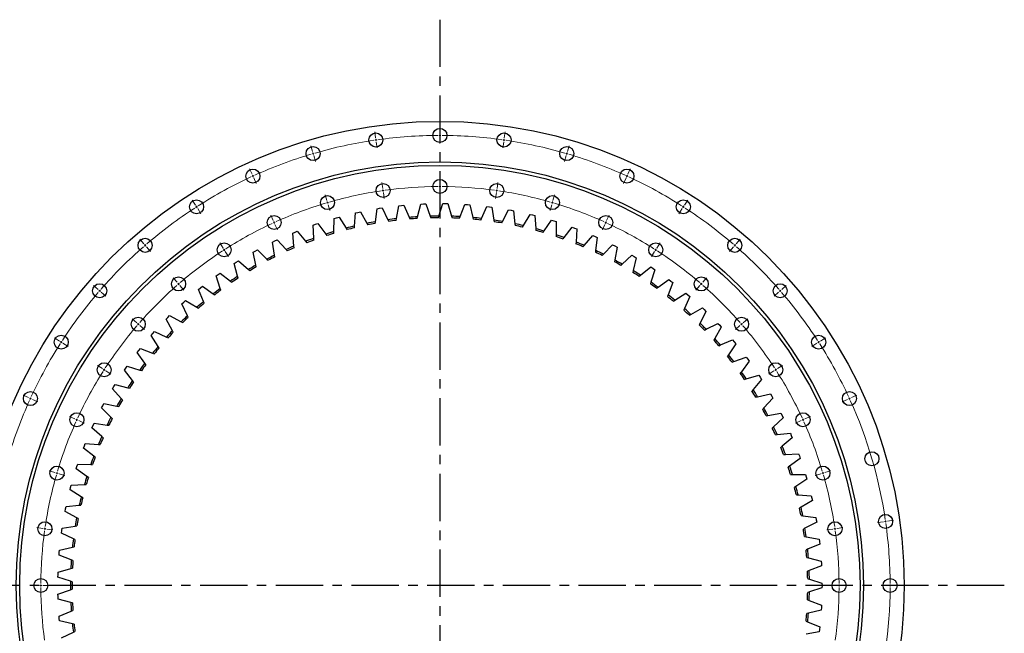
# Model space of a CAD drawing. Header units: millimetres. Extents: x -294 to 10687, y 25641 to 34694.
# Tile 3 of 13: x 1537 to 3850, y 27838 to 29279. Entities that reach past the tile are written whole.
import ezdxf

# ---------------------------------------------------------------- set-up
doc = ezdxf.new("R2010")
doc.units = ezdxf.units.MM
doc.header["$LTSCALE"] = 50
doc.linetypes.add('CENTER', pattern=[10.16, 6.35, -1.27, 1.27, -1.27])

msp = doc.modelspace()

# ---------------------------------------------------------------- linework, layer by layer
at = {"linetype": 'CENTER', "ltscale": 0.35}
for p, q in [((2523.8, 29279.2), (2523.8, 26620.6)), ((3849.5, 27949.9), (1198.1, 27949.9))]:
    msp.add_line(p, q, dxfattribs=at)
at = {"color": 0, "linetype": 'Continuous', "lineweight": 18}
for p, q in [((2523.8, 29012.4), (2523.8, 29026.4)), ((2372.6, 29001.6), (2370.6, 29015.4)), ((2523.8, 29007.4), (2523.8, 29009.9)), ((2523.8, 29007.4), (2523.8, 29004.9)), ((2675, 29001.6), (2677, 29015.4)), ((2224.5, 28969.4), (2220.5, 28982.8)), ((2373.3, 28996.6), (2373, 28999.1)), ((2373.3, 28996.6), (2373.7, 28994.2)), ((2374, 28991.7), (2376, 28977.8)), ((2523.8, 29002.4), (2523.8, 28988.4)), ((2673.6, 28991.7), (2671.6, 28977.8)), ((2674.3, 28996.6), (2674, 28994.2)), ((2674.3, 28996.6), (2674.7, 28999.1)), ((2823.2, 28969.4), (2827.1, 28982.8)), ((2225.9, 28964.6), (2225.2, 28967)), ((2225.9, 28964.6), (2226.6, 28962.2)), ((2227.3, 28959.8), (2231.2, 28946.3)), ((2820.3, 28959.8), (2816.4, 28946.3)), ((2821.7, 28964.6), (2821, 28962.2)), ((2821.7, 28964.6), (2822.4, 28967)), ((2082.4, 28916.4), (2076.6, 28929.1)), ((2084.5, 28911.8), (2083.5, 28914.1)), ((2084.5, 28911.8), (2085.5, 28909.6)), ((2963.1, 28911.8), (2962.1, 28909.6)), ((2963.1, 28911.8), (2964.1, 28914.1)), ((2965.2, 28916.4), (2971, 28929.1)), ((2086.6, 28907.3), (2092.4, 28894.6)), ((2389.7, 28882.8), (2387.7, 28896.7)), ((2523.8, 28892.4), (2523.8, 28906.4)), ((2523.8, 28887.4), (2523.8, 28889.9)), ((2523.8, 28887.4), (2523.8, 28884.9)), ((2657.9, 28882.8), (2659.9, 28896.7)), ((2961, 28907.3), (2955.2, 28894.6)), ((2258.3, 28854.2), (2254.3, 28867.7)), ((2390.4, 28877.9), (2390, 28880.3)), ((2390.4, 28877.9), (2390.7, 28875.4)), ((2391.1, 28872.9), (2393.1, 28859.1)), ((2523.8, 28882.4), (2523.8, 28868.4)), ((2656.5, 28872.9), (2654.5, 28859.1)), ((2657.2, 28877.9), (2656.9, 28875.4)), ((2657.2, 28877.9), (2657.6, 28880.3)), ((2789.3, 28854.2), (2793.3, 28867.7)), ((1949.4, 28843.7), (1941.8, 28855.5)), ((1952.1, 28839.5), (1950.7, 28841.6)), ((2259.7, 28849.4), (2259, 28851.8)), ((2259.7, 28849.4), (2260.4, 28847)), ((2261.1, 28844.6), (2265, 28831.2)), ((2786.5, 28844.6), (2782.6, 28831.2)), ((2787.9, 28849.4), (2787.2, 28847)), ((2787.9, 28849.4), (2788.6, 28851.8)), ((3095.5, 28839.5), (3096.9, 28841.6)), ((3098.2, 28843.7), (3105.8, 28855.5)), ((1952.1, 28839.5), (1953.4, 28837.4)), ((1954.8, 28835.3), (1962.4, 28823.5)), ((2132.3, 28807.2), (2126.5, 28820)), ((2915.3, 28807.2), (2921.2, 28820)), ((3092.8, 28835.3), (3085.3, 28823.5)), ((3095.5, 28839.5), (3094.2, 28837.4)), ((2134.4, 28802.7), (2133.3, 28805)), ((2134.4, 28802.7), (2135.4, 28800.4)), ((2136.4, 28798.1), (2142.3, 28785.4)), ((2911.2, 28798.1), (2905.4, 28785.4)), ((2913.3, 28802.7), (2912.2, 28800.4)), ((2913.3, 28802.7), (2914.3, 28805)), ((1828, 28752.9), (1818.9, 28763.5)), ((1831.3, 28749.1), (1829.7, 28751)), ((1831.3, 28749.1), (1832.9, 28747.2)), ((2014.3, 28742.8), (2006.7, 28754.6)), ((3033.4, 28742.8), (3040.9, 28754.6)), ((3216.3, 28749.1), (3214.7, 28747.2)), ((3216.3, 28749.1), (3218, 28751)), ((3219.6, 28752.9), (3228.8, 28763.5)), ((1834.6, 28745.3), (1843.7, 28734.7)), ((2017, 28738.6), (2015.6, 28740.7)), ((2017, 28738.6), (2018.3, 28736.5)), ((2019.7, 28734.4), (2027.2, 28722.6)), ((3028, 28734.4), (3020.4, 28722.6)), ((3030.7, 28738.6), (3029.3, 28736.5)), ((3030.7, 28738.6), (3032, 28740.7)), ((3213.1, 28745.3), (3203.9, 28734.7)), ((1906.6, 28662.2), (1897.4, 28672.8)), ((1909.9, 28658.4), (1908.2, 28660.3)), ((1909.9, 28658.4), (1911.5, 28656.5)), ((3137.7, 28658.4), (3136.1, 28656.5)), ((3137.7, 28658.4), (3139.4, 28660.3)), ((3141, 28662.2), (3150.2, 28672.8)), ((1720.8, 28645.7), (1710.2, 28654.9)), ((1724.6, 28642.4), (1722.7, 28644.1)), ((1724.6, 28642.4), (1726.5, 28640.8)), ((1728.4, 28639.1), (1739, 28630)), ((1913.2, 28654.6), (1922.3, 28644.1)), ((3134.5, 28654.6), (3125.3, 28644.1)), ((3319.2, 28639.1), (3308.7, 28630)), ((3323, 28642.4), (3321.1, 28640.8)), ((3323, 28642.4), (3324.9, 28644.1)), ((3326.8, 28645.7), (3337.4, 28654.9)), ((1811.5, 28567.1), (1800.9, 28576.3)), ((1815.3, 28563.8), (1813.4, 28565.5)), ((1815.3, 28563.8), (1817.2, 28562.2)), ((3232.3, 28563.8), (3230.4, 28562.2)), ((3232.3, 28563.8), (3234.2, 28565.5)), ((3236.1, 28567.1), (3246.7, 28576.3)), ((1819.1, 28560.6), (1829.7, 28551.4)), ((3228.5, 28560.6), (3218, 28551.4)), ((1630, 28524.3), (1618.2, 28531.9)), ((1634.2, 28521.6), (1632.1, 28523)), ((1634.2, 28521.6), (1636.3, 28520.3)), ((1638.4, 28518.9), (1650.2, 28511.4)), ((3409.2, 28518.9), (3397.5, 28511.4)), ((3413.4, 28521.6), (3411.3, 28520.3)), ((3413.4, 28521.6), (3415.5, 28523)), ((3417.6, 28524.3), (3429.4, 28531.9)), ((1730.9, 28459.5), (1719.2, 28467)), ((1735.1, 28456.8), (1733, 28458.1)), ((1735.1, 28456.8), (1737.2, 28455.4)), ((1739.3, 28454.1), (1751.1, 28446.5)), ((3308.3, 28454.1), (3296.5, 28446.5)), ((3312.5, 28456.8), (3310.4, 28455.4)), ((3312.5, 28456.8), (3314.6, 28458.1)), ((3316.7, 28459.5), (3328.5, 28467)), ((1557.3, 28391.3), (1544.6, 28397.1)), ((1561.9, 28389.2), (1559.6, 28390.2)), ((1561.9, 28389.2), (1564.1, 28388.2)), ((1566.4, 28387.1), (1579.2, 28381.3)), ((3481.2, 28387.1), (3468.5, 28381.3)), ((3485.7, 28389.2), (3483.5, 28388.2)), ((3485.7, 28389.2), (3488, 28390.2)), ((3490.3, 28391.3), (3503, 28397.1)), ((1666.5, 28341.4), (1653.7, 28347.2)), ((1671, 28339.4), (1668.8, 28340.4)), ((1671, 28339.4), (1673.3, 28338.3)), ((1675.6, 28337.3), (1688.3, 28331.5)), ((3372, 28337.3), (3359.3, 28331.5)), ((3376.6, 28339.4), (3374.3, 28338.3)), ((3376.6, 28339.4), (3378.9, 28340.4)), ((3381.1, 28341.4), (3393.9, 28347.2)), ((1619.5, 28215.4), (1606.1, 28219.4)), ((3428.1, 28215.4), (3441.6, 28219.4)), ((1624.3, 28214), (1621.9, 28214.7)), ((1624.3, 28214), (1626.7, 28213.3)), ((1629.1, 28212.6), (1642.5, 28208.7)), ((3418.5, 28212.6), (3405.1, 28208.7)), ((3423.3, 28214), (3420.9, 28213.3)), ((3423.3, 28214), (3425.7, 28214.7)), ((3570.5, 28100.4), (3573, 28100.8)), ((3575.5, 28101.1), (3589.4, 28103.1)), ((1590.9, 28084), (1577, 28086)), ((1595.9, 28083.3), (1593.4, 28083.7)), ((1595.9, 28083.3), (1598.3, 28083)), ((1600.8, 28082.6), (1614.7, 28080.6)), ((3446.8, 28082.6), (3433, 28080.6)), ((3451.8, 28083.3), (3449.3, 28083)), ((3451.8, 28083.3), (3454.2, 28083.7)), ((3456.7, 28084), (3470.6, 28086)), ((3565.6, 28099.7), (3551.7, 28097.7)), ((3570.5, 28100.4), (3568.1, 28100)), ((1581.3, 27949.9), (1567.3, 27949.9)), ((1586.3, 27949.9), (1583.8, 27949.9)), ((1586.3, 27949.9), (1588.8, 27949.9)), ((1591.3, 27949.9), (1605.3, 27949.9)), ((3456.3, 27949.9), (3442.3, 27949.9)), ((3461.3, 27949.9), (3458.8, 27949.9)), ((3461.3, 27949.9), (3463.8, 27949.9)), ((3466.3, 27949.9), (3480.3, 27949.9)), ((3576.3, 27949.9), (3562.3, 27949.9)), ((3581.3, 27949.9), (3578.8, 27949.9)), ((3581.3, 27949.9), (3583.8, 27949.9)), ((3586.3, 27949.9), (3600.3, 27949.9))]:
    msp.add_line(p, q, dxfattribs=at)
at = {"color": 7, "linetype": 'Continuous', "lineweight": 25}
for p, q in [((2421.6, 28811.9), (2427.6, 28842.2)), ((2427.6, 28842.2), (2433.4, 28842.8)), ((2433.4, 28842.8), (2439.3, 28843.3)), ((2439.3, 28843.3), (2451.2, 28814.9)), ((2471.4, 28816.3), (2479.2, 28846.2)), ((2479.2, 28846.2), (2485, 28846.5)), ((2485, 28846.5), (2490.9, 28846.7)), ((2490.9, 28846.7), (2501.2, 28817.6)), ((2521.4, 28817.9), (2530.9, 28847.3)), ((2530.9, 28847.3), (2536.7, 28847.3)), ((2536.7, 28847.3), (2542.6, 28847.1)), ((2542.6, 28847.1), (2551.2, 28817.5)), ((2571.4, 28816.6), (2582.6, 28845.4)), ((2582.6, 28845.4), (2588.4, 28845)), ((2588.4, 28845), (2594.3, 28844.6)), ((2594.3, 28844.6), (2601.1, 28814.5)), ((2323.1, 28794.4), (2325.6, 28825.2)), ((2325.6, 28825.2), (2331.3, 28826.5)), ((2331.3, 28826.5), (2337, 28827.7)), ((2337, 28827.7), (2352.2, 28800.8)), ((2372.1, 28804.5), (2376.4, 28835.1)), ((2376.4, 28835.1), (2382.1, 28836.1)), ((2382.1, 28836.1), (2387.9, 28837)), ((2387.9, 28837), (2401.5, 28809.2)), ((2501.2, 28817.6), (2502.6, 28813.6)), ((2520.1, 28813.9), (2521.4, 28817.9)), ((2621.3, 28812.4), (2634.1, 28840.5)), ((2634.1, 28840.5), (2639.9, 28839.8)), ((2639.9, 28839.8), (2645.7, 28839)), ((2645.7, 28839), (2650.8, 28808.6)), ((2670.8, 28805.4), (2685.2, 28832.7)), ((2685.2, 28832.7), (2691, 28831.7)), ((2691, 28831.7), (2696.7, 28830.5)), ((2696.7, 28830.5), (2700.1, 28799.8)), ((2719.9, 28795.5), (2735.8, 28821.9)), ((2735.8, 28821.9), (2741.5, 28820.6)), ((2741.5, 28820.6), (2747.1, 28819.1)), ((2747.1, 28819.1), (2748.7, 28788.3)), ((2226.2, 28796.6), (2231.8, 28798.5)), ((2227.3, 28765.7), (2226.2, 28796.6)), ((2231.8, 28798.5), (2237.3, 28800.4)), ((2237.3, 28800.4), (2255.5, 28775.4)), ((2274.8, 28781.4), (2275.5, 28812.3)), ((2275.5, 28812.3), (2281.1, 28813.9)), ((2281.1, 28813.9), (2286.8, 28815.5)), ((2286.8, 28815.5), (2303.5, 28789.5)), ((2352.2, 28800.8), (2354.3, 28797.1)), ((2371.5, 28800.4), (2372.1, 28804.5)), ((2401.5, 28809.2), (2403.4, 28805.5)), ((2420.8, 28807.7), (2421.6, 28811.9)), ((2451.2, 28814.9), (2452.8, 28811)), ((2470.4, 28812.2), (2471.4, 28816.3)), ((2551.2, 28817.5), (2552.4, 28813.4)), ((2569.9, 28812.7), (2571.4, 28816.6)), ((2601.1, 28814.5), (2602.1, 28810.4)), ((2619.6, 28808.6), (2621.3, 28812.4)), ((2650.8, 28808.6), (2651.5, 28804.4)), ((2668.9, 28801.6), (2670.8, 28805.4)), ((2700.1, 28799.8), (2700.5, 28795.6)), ((2717.7, 28791.9), (2719.9, 28795.5)), ((2768.3, 28782.8), (2785.7, 28808.3)), ((2785.7, 28808.3), (2791.3, 28806.6)), ((2791.3, 28806.6), (2796.9, 28804.8)), ((2796.9, 28804.8), (2796.7, 28773.9)), ((2178, 28778), (2183.4, 28780.3)), ((2180.8, 28747.3), (2178, 28778)), ((2183.4, 28780.3), (2188.8, 28782.5)), ((2188.8, 28782.5), (2208.4, 28758.6)), ((2255.5, 28775.4), (2257.9, 28772)), ((2274.7, 28777.2), (2274.8, 28781.4)), ((2303.5, 28789.5), (2305.7, 28785.9)), ((2322.8, 28790.2), (2323.1, 28794.4)), ((2748.7, 28788.3), (2749, 28784.1)), ((2765.9, 28779.3), (2768.3, 28782.8)), ((2796.7, 28773.9), (2796.6, 28769.7)), ((2815.8, 28767.3), (2834.7, 28791.8)), ((2834.7, 28791.8), (2840.2, 28789.7)), ((2840.2, 28789.7), (2845.7, 28787.6)), ((2845.7, 28787.6), (2843.7, 28756.8)), ((2862.4, 28749.1), (2882.7, 28772.5)), ((2882.7, 28772.5), (2888.1, 28770.1)), ((2130.8, 28756.7), (2136.1, 28759.3)), ((2135.4, 28726.2), (2130.8, 28756.7)), ((2136.1, 28759.3), (2141.4, 28761.8)), ((2141.4, 28761.8), (2162.3, 28739)), ((2208.4, 28758.6), (2211, 28755.3)), ((2227.5, 28761.5), (2227.3, 28765.7)), ((2813.3, 28764), (2815.8, 28767.3)), ((2843.7, 28756.8), (2843.4, 28752.6)), ((2859.7, 28745.9), (2862.4, 28749.1)), ((2888.1, 28770.1), (2893.4, 28767.7)), ((2893.4, 28767.7), (2889.6, 28737)), ((2907.9, 28728.3), (2929.5, 28750.4)), ((2929.5, 28750.4), (2934.7, 28747.8)), ((2085, 28732.7), (2090.1, 28735.6)), ((2091.4, 28702.5), (2085, 28732.7)), ((2090.1, 28735.6), (2095.2, 28738.4)), ((2095.2, 28738.4), (2117.4, 28716.9)), ((2136.1, 28722), (2135.4, 28726.2)), ((2162.3, 28739), (2165.1, 28735.9)), ((2181.2, 28743.1), (2180.8, 28747.3)), ((2889.6, 28737), (2889.1, 28732.9)), ((2905, 28725.3), (2907.9, 28728.3)), ((2939.9, 28745.1), (2934.4, 28714.7)), ((2934.7, 28747.8), (2939.9, 28745.1)), ((2952.1, 28704.9), (2974.9, 28725.7)), ((2974.9, 28725.7), (2980, 28722.8)), ((2040.6, 28706.2), (2045.5, 28709.3)), ((2048.7, 28676.3), (2040.6, 28706.2)), ((2045.5, 28709.3), (2050.5, 28712.4)), ((2050.5, 28712.4), (2073.9, 28692.2)), ((2092.2, 28698.4), (2091.4, 28702.5)), ((2117.4, 28716.9), (2120.4, 28714)), ((2934.4, 28714.7), (2933.6, 28710.5)), ((2949, 28702), (2952.1, 28704.9)), ((2985, 28719.8), (2977.8, 28689.7)), ((2980, 28722.8), (2985, 28719.8)), ((1997.9, 28677.1), (2002.6, 28680.5)), ((2002.6, 28680.5), (2007.4, 28683.9)), ((2007.4, 28683.9), (2031.9, 28665.1)), ((2073.9, 28692.2), (2077.1, 28689.5)), ((2977.8, 28689.7), (2976.8, 28685.6)), ((2991.6, 28676.3), (2994.9, 28678.9)), ((2994.9, 28678.9), (3018.9, 28698.4)), ((3018.9, 28698.4), (3023.8, 28695.2)), ((3028.6, 28691.9), (3019.6, 28662.4)), ((3023.8, 28695.2), (3028.6, 28691.9)), ((2007.7, 28647.8), (1997.9, 28677.1)), ((2031.9, 28665.1), (2035.2, 28662.5)), ((2049.8, 28672.3), (2048.7, 28676.3)), ((3019.6, 28662.4), (3018.4, 28658.3)), ((3036.1, 28650.6), (3061.2, 28668.7)), ((3070.5, 28661.6), (3059.9, 28632.6)), ((3061.2, 28668.7), (3065.9, 28665.2)), ((3065.9, 28665.2), (3070.5, 28661.6)), ((1956.8, 28645.6), (1961.4, 28649.3)), ((1968.3, 28616.9), (1956.8, 28645.6)), ((1961.4, 28649.3), (1966, 28652.9)), ((1966, 28652.9), (1991.5, 28635.5)), ((1991.5, 28635.5), (1995, 28633.2)), ((2009, 28643.8), (2007.7, 28647.8)), ((3032.7, 28648.1), (3036.1, 28650.6)), ((3059.9, 28632.6), (3058.4, 28628.7)), ((3075.6, 28619.9), (3101.7, 28636.5)), ((3101.7, 28636.5), (3106.2, 28632.8)), ((3106.2, 28632.8), (3110.6, 28628.9)), ((1917.7, 28611.7), (1922, 28615.7)), ((1930.8, 28583.8), (1917.7, 28611.7)), ((1922, 28615.7), (1926.4, 28619.6)), ((1926.4, 28619.6), (1952.9, 28603.7)), ((1969.9, 28613), (1968.3, 28616.9)), ((3072.1, 28617.6), (3075.6, 28619.9)), ((3110.6, 28628.9), (3098.3, 28600.6)), ((1952.9, 28603.7), (1956.5, 28601.6)), ((3098.3, 28600.6), (3096.6, 28596.7)), ((3109.7, 28584.9), (3113.3, 28587)), ((3113.3, 28587), (3140.3, 28602.1)), ((3148.7, 28594), (3134.8, 28566.4)), ((3140.3, 28602.1), (3144.5, 28598.1)), ((3144.5, 28598.1), (3148.7, 28594)), ((1880.6, 28575.7), (1884.7, 28579.9)), ((1895.3, 28548.5), (1880.6, 28575.7)), ((1884.7, 28579.9), (1888.8, 28584.1)), ((1888.8, 28584.1), (1916.2, 28569.7)), ((1916.2, 28569.7), (1919.9, 28567.8)), ((1932.6, 28580), (1930.8, 28583.8)), ((3134.8, 28566.4), (3132.9, 28562.7)), ((3149.1, 28552), (3176.8, 28565.5)), ((3176.8, 28565.5), (3180.9, 28561.2)), ((1845.6, 28537.6), (1849.4, 28542)), ((1849.4, 28542), (1853.3, 28546.4)), ((1853.3, 28546.4), (1881.5, 28533.7)), ((1897.3, 28544.8), (1895.3, 28548.5)), ((3145.3, 28550.1), (3149.1, 28552)), ((3184.8, 28556.9), (3169.3, 28530.2)), ((3180.9, 28561.2), (3184.8, 28556.9)), ((1861.8, 28511.3), (1845.6, 28537.6)), ((1881.5, 28533.7), (1885.3, 28532)), ((3169.3, 28530.2), (3167.2, 28526.5)), ((3182.7, 28515), (3211.2, 28526.8)), ((3218.7, 28517.8), (3201.7, 28492)), ((3211.2, 28526.8), (3215, 28522.4)), ((3215, 28522.4), (3218.7, 28517.8)), ((1812.9, 28497.6), (1816.4, 28502.2)), ((1830.6, 28472.3), (1812.9, 28497.6)), ((1816.4, 28502.2), (1820.1, 28506.8)), ((1820.1, 28506.8), (1848.9, 28495.7)), ((1848.9, 28495.7), (1852.8, 28494.2)), ((1864, 28507.8), (1861.8, 28511.3)), ((3178.8, 28513.3), (3182.7, 28515)), ((1833, 28468.8), (1830.6, 28472.3)), ((3201.7, 28492), (3199.4, 28488.5)), ((3210.2, 28474.7), (3214.2, 28476.1)), ((3214.2, 28476.1), (3243.3, 28486.3)), ((3250.2, 28476.9), (3231.8, 28452.1)), ((3243.3, 28486.3), (3246.8, 28481.6)), ((3246.8, 28481.6), (3250.2, 28476.9)), ((1782.5, 28455.7), (1785.8, 28460.5)), ((1801.6, 28431.5), (1782.5, 28455.7)), ((1785.8, 28460.5), (1789.1, 28465.3)), ((1789.1, 28465.3), (1818.6, 28455.9)), ((1818.6, 28455.9), (1822.6, 28454.7)), ((3231.8, 28452.1), (3229.3, 28448.7)), ((1804.3, 28428.2), (1801.6, 28431.5)), ((3239.3, 28434.2), (3243.3, 28435.4)), ((3243.3, 28435.4), (3273, 28443.9)), ((3279.4, 28434.1), (3259.6, 28410.5)), ((3273, 28443.9), (3276.3, 28439.1)), ((3276.3, 28439.1), (3279.4, 28434.1)), ((1754.6, 28412.2), (1757.6, 28417.2)), ((1775.1, 28389.1), (1754.6, 28412.2)), ((1757.6, 28417.2), (1760.7, 28422.1)), ((1760.7, 28422.1), (1790.6, 28414.5)), ((1790.6, 28414.5), (1794.7, 28413.4)), ((3259.6, 28410.5), (3256.9, 28407.2)), ((1777.9, 28385.9), (1775.1, 28389.1)), ((3266, 28392.2), (3270.1, 28393.2)), ((3270.1, 28393.2), (3300.2, 28400)), ((3306, 28389.8), (3284.9, 28367.3)), ((3300.2, 28400), (3303.2, 28394.9)), ((3303.2, 28394.9), (3306, 28389.8)), ((1729.2, 28367.1), (1731.9, 28372.3)), ((1751, 28345.2), (1729.2, 28367.1)), ((1731.9, 28372.3), (1734.7, 28377.4)), ((1734.7, 28377.4), (1765.1, 28371.5)), ((1765.1, 28371.5), (1769.2, 28370.7)), ((3284.9, 28367.3), (3282, 28364.2)), ((1754, 28342.2), (1751, 28345.2)), ((3290.3, 28348.7), (3294.4, 28349.4)), ((3294.4, 28349.4), (3324.9, 28354.5)), ((3330.1, 28344), (3307.6, 28322.8)), ((3324.9, 28354.5), (3327.5, 28349.3)), ((3327.5, 28349.3), (3330.1, 28344)), ((1706.5, 28320.6), (1708.9, 28325.9)), ((1729.6, 28300), (1706.5, 28320.6)), ((1708.9, 28325.9), (1711.4, 28331.2)), ((1711.4, 28331.2), (1742, 28327)), ((1742, 28327), (1746.2, 28326.5)), ((3307.6, 28322.8), (3304.6, 28319.9)), ((1732.7, 28297.2), (1729.6, 28300)), ((3312, 28303.9), (3316.1, 28304.4)), ((3316.1, 28304.4), (3346.9, 28307.7)), ((3351.5, 28296.9), (3327.8, 28277)), ((3346.9, 28307.7), (3349.2, 28302.3)), ((3349.2, 28302.3), (3351.5, 28296.9)), ((1686.5, 28272.9), (1688.6, 28278.4)), ((1710.7, 28253.7), (1686.5, 28272.9)), ((1688.6, 28278.4), (1690.8, 28283.8)), ((1690.8, 28283.8), (1721.6, 28281.4)), ((1721.6, 28281.4), (1725.8, 28281.1)), ((3327.8, 28277), (3324.6, 28274.3)), ((1714, 28251.1), (1710.7, 28253.7)), ((3331, 28257.9), (3335.2, 28258.1)), ((3335.2, 28258.1), (3366.1, 28259.6)), ((3370.1, 28248.6), (3345.3, 28230.1)), ((3366.1, 28259.6), (3368.1, 28254.2)), ((3368.1, 28254.2), (3370.1, 28248.6)), ((1669.3, 28224.1), (1671.1, 28229.7)), ((1694.5, 28206.3), (1669.3, 28224.1)), ((1671.1, 28229.7), (1672.9, 28235.2)), ((1672.9, 28235.2), (1703.8, 28234.6)), ((1703.8, 28234.6), (1708, 28234.5)), ((3345.3, 28230.1), (3342, 28227.6)), ((1698, 28203.9), (1694.5, 28206.3)), ((3347.4, 28210.9), (3351.7, 28210.9)), ((3351.7, 28210.9), (3382.5, 28210.6)), ((3385.9, 28199.4), (3360.1, 28182.3)), ((3382.5, 28210.6), (3384.3, 28205)), ((3384.3, 28205), (3385.9, 28199.4)), ((1654.9, 28174.4), (1656.4, 28180.1)), ((1681.2, 28158.1), (1654.9, 28174.4)), ((1656.4, 28180.1), (1657.9, 28185.7)), ((1657.9, 28185.7), (1688.8, 28186.9)), ((1688.8, 28186.9), (1693, 28187.1)), ((3360.1, 28182.3), (3356.6, 28180)), ((1684.7, 28155.9), (1681.2, 28158.1)), ((3361.1, 28163), (3365.3, 28162.7)), ((3365.3, 28162.7), (3396.1, 28160.7)), ((3398.8, 28149.3), (3372.1, 28133.8)), ((3396.1, 28160.7), (3397.5, 28155)), ((3397.5, 28155), (3398.8, 28149.3)), ((1643.4, 28124), (1644.6, 28129.7)), ((1670.6, 28109.2), (1643.4, 28124)), ((1644.6, 28129.7), (1645.8, 28135.5)), ((1645.8, 28135.5), (1676.5, 28138.4)), ((1676.5, 28138.4), (1680.7, 28138.8)), ((3372.1, 28133.8), (3368.5, 28131.6)), ((1674.3, 28107.2), (1670.6, 28109.2)), ((3372, 28114.4), (3376.2, 28113.9)), ((3376.2, 28113.9), (3406.8, 28110.1)), ((3406.8, 28110.1), (3407.9, 28104.3)), ((3407.9, 28104.3), (3408.8, 28098.6)), ((1634.9, 28073), (1635.6, 28078.8)), ((1635.6, 28078.8), (1636.5, 28084.6)), ((1636.5, 28084.6), (1667.1, 28089.3)), ((1667.1, 28089.3), (1671.2, 28089.9)), ((3381.3, 28084.6), (3377.5, 28082.7)), ((3408.8, 28098.6), (3381.3, 28084.6)), ((1662.8, 28059.8), (1634.9, 28073)), ((1666.6, 28058), (1662.8, 28059.8)), ((3380.1, 28065.3), (3384.2, 28064.5)), ((3384.2, 28064.5), (3414.6, 28058.9)), ((3414.6, 28058.9), (3415.3, 28053.1)), ((1629.7, 28027.4), (1630.3, 28033.2)), ((1630.3, 28033.2), (1660.5, 28039.7)), ((1660.5, 28039.7), (1664.6, 28040.6)), ((3387.6, 28035), (3383.8, 28033.3)), ((3415.9, 28047.3), (3387.6, 28035)), ((3415.3, 28053.1), (3415.9, 28047.3)), ((1629.2, 28021.6), (1629.7, 28027.4)), ((1657.9, 28010), (1629.2, 28021.6)), ((1661.8, 28008.4), (1657.9, 28010)), ((3385.3, 28015.8), (3389.4, 28014.8)), ((3389.4, 28014.8), (3419.4, 28007.4)), ((1626.9, 27981.6), (1656.7, 27989.8)), ((1656.7, 27989.8), (1660.8, 27990.9)), ((3391.1, 27985), (3387.2, 27983.6)), ((3420.1, 27995.8), (3391.1, 27985)), ((3419.4, 28007.4), (3419.8, 28001.6)), ((3419.8, 28001.6), (3420.1, 27995.8)), ((1626.6, 27969.9), (1626.7, 27975.8)), ((1655.9, 27960), (1626.6, 27969.9)), ((1626.7, 27975.8), (1626.9, 27981.6)), ((3387.7, 27966), (3391.7, 27964.8)), ((3391.7, 27964.8), (3421.2, 27955.8)), ((1626.6, 27929.9), (1655.9, 27939.8)), ((1659.9, 27958.7), (1655.9, 27960)), ((1655.9, 27939.8), (1659.9, 27941.1)), ((3421.2, 27944.1), (3391.7, 27935)), ((3421.2, 27955.8), (3421.3, 27949.9)), ((3421.3, 27949.9), (3421.2, 27944.1)), ((1626.7, 27924), (1626.6, 27929.9)), ((1626.9, 27918.2), (1626.7, 27924)), ((1656.7, 27910), (1626.9, 27918.2)), ((3387.2, 27916.2), (3391.1, 27914.8)), ((3391.7, 27935), (3387.7, 27933.8)), ((1660.8, 27908.9), (1656.7, 27910)), ((3391.1, 27914.8), (3420.1, 27904)), ((3419.8, 27898.2), (3419.4, 27892.4)), ((3420.1, 27904), (3419.8, 27898.2)), ((1629.2, 27878.2), (1657.9, 27889.8)), ((1629.7, 27872.4), (1629.2, 27878.2)), ((1630.3, 27866.6), (1629.7, 27872.4)), ((1657.9, 27889.8), (1661.8, 27891.4)), ((3389.4, 27885), (3385.3, 27884)), ((3419.4, 27892.4), (3389.4, 27885)), ((1660.5, 27860.1), (1630.3, 27866.6)), ((1664.6, 27859.2), (1660.5, 27860.1)), ((3383.8, 27866.5), (3387.6, 27864.9)), ((3387.6, 27864.9), (3415.9, 27852.5)), ((3415.3, 27846.7), (3414.6, 27840.9)), ((3415.9, 27852.5), (3415.3, 27846.7)), ((1634.9, 27826.8), (1662.8, 27840)), ((1662.8, 27840), (1666.6, 27841.8)), ((3414.6, 27840.9), (3384.2, 27835.3))]:
    msp.add_line(p, q, dxfattribs=at)
for centre, radius in [((2523.8, 27949.9), 1090.5), ((2373.3, 28996.6), 16.5), ((2523.8, 29007.4), 16.5), ((2674.3, 28996.6), 16.5), ((2225.9, 28964.6), 16.5), ((2821.7, 28964.6), 16.5), ((2523.8, 27949.9), 995), ((2523.8, 27949.9), 987), ((2084.5, 28911.8), 16.5), ((2963.1, 28911.8), 16.5), ((2390.4, 28877.9), 16.5), ((2523.8, 28887.4), 16.5), ((2657.2, 28877.9), 16.5), ((2259.7, 28849.4), 16.5), ((2787.9, 28849.4), 16.5), ((1952.1, 28839.5), 16.5), ((3095.5, 28839.5), 16.5), ((2134.4, 28802.7), 16.5), ((2913.3, 28802.7), 16.5), ((1831.3, 28749.1), 16.5), ((2017, 28738.6), 16.5), ((3030.7, 28738.6), 16.5), ((3216.3, 28749.1), 16.5), ((1724.6, 28642.4), 16.5), ((1909.9, 28658.4), 16.5), ((3137.7, 28658.4), 16.5), ((3323, 28642.4), 16.5), ((1815.3, 28563.8), 16.5), ((3232.3, 28563.8), 16.5), ((1634.2, 28521.6), 16.5), ((3413.4, 28521.6), 16.5), ((1735.1, 28456.8), 16.5), ((3312.5, 28456.8), 16.5), ((1561.9, 28389.2), 16.5), ((3485.7, 28389.2), 16.5), ((1671, 28339.4), 16.5), ((3376.6, 28339.4), 16.5), ((3538.5, 28247.8), 16.5), ((1624.3, 28214), 16.5), ((3423.3, 28214), 16.5), ((3570.5, 28100.4), 16.5), ((1595.9, 28083.3), 16.5), ((3451.8, 28083.3), 16.5), ((1586.3, 27949.9), 16.5), ((3461.3, 27949.9), 16.5), ((3581.3, 27949.9), 16.5)]:
    msp.add_circle(centre, radius, dxfattribs=at)
at = {"color": 0, "linetype": 'Continuous', "lineweight": 18}
for radius, start, end in [(1057.5, 90.2709, 97.9109), (1057.5, 90, 90.1355), (1057.5, 89.8645, 90), (1057.5, 82.0891, 89.7291), (1057.5, 98.4527, 106.0927), (1057.5, 98.1818, 98.3173), (1057.5, 98.0464, 98.1818), (1057.5, 81.8182, 81.9536), (1057.5, 81.6827, 81.8182), (1057.5, 73.9073, 81.5473), (1057.5, 106.6345, 114.2746), (1057.5, 106.3636, 106.4991), (1057.5, 106.2282, 106.3636), (1057.5, 73.6364, 73.7718), (1057.5, 73.5009, 73.6364), (1057.5, 65.7254, 73.3655), (1057.5, 114.5455, 114.6809), (1057.5, 114.41, 114.5455), (1057.5, 65.4545, 65.59), (1057.5, 65.3191, 65.4545), (1057.5, 114.8164, 122.4564), (937.5, 90.3056, 97.8762), (937.5, 90, 90.1528), (937.5, 89.8472, 90), (937.5, 82.1238, 89.6944), (1057.5, 57.5436, 65.1836), (937.5, 98.4874, 106.0581), (937.5, 98.1818, 98.3346), (937.5, 98.029, 98.1818), (937.5, 81.8182, 81.971), (937.5, 81.6654, 81.8182), (937.5, 73.9419, 81.5126), (1057.5, 122.5918, 122.7273), (937.5, 106.6692, 114.2399), (937.5, 106.3636, 106.5164), (937.5, 106.2108, 106.3636), (937.5, 73.6364, 73.7892), (937.5, 73.4836, 73.6364), (937.5, 65.7601, 73.3308), (1057.5, 57.2727, 57.4082), (1057.5, 122.9982, 130.6382), (1057.5, 122.7273, 122.8627), (1057.5, 57.1373, 57.2727), (1057.5, 49.3618, 57.0018), (937.5, 114.851, 122.4217), (937.5, 114.5455, 114.6982), (937.5, 114.3927, 114.5455), (937.5, 65.4545, 65.6073), (937.5, 65.3018, 65.4545), (937.5, 57.5783, 65.149), (1057.5, 130.9091, 131.0445), (1057.5, 130.7736, 130.9091), (1057.5, 49.0909, 49.2264), (1057.5, 48.9555, 49.0909), (1057.5, 131.18, 138.82), (937.5, 123.0329, 130.6035), (937.5, 122.7273, 122.8801), (937.5, 122.5745, 122.7273), (937.5, 57.2727, 57.4255), (937.5, 57.1199, 57.2727), (937.5, 49.3965, 56.9671), (1057.5, 41.18, 48.82), (937.5, 130.9091, 131.0619), (937.5, 130.7563, 130.9091), (937.5, 49.0909, 49.2437), (937.5, 48.9381, 49.0909), (1057.5, 139.3618, 147.0018), (1057.5, 139.0909, 139.2264), (1057.5, 138.9555, 139.0909), (937.5, 131.2147, 138.7853), (937.5, 41.2147, 48.7853), (1057.5, 40.9091, 41.0445), (1057.5, 40.7736, 40.9091), (1057.5, 32.9982, 40.6382), (937.5, 139.0909, 139.2437), (937.5, 138.9381, 139.0909), (937.5, 40.9091, 41.0619), (937.5, 40.7563, 40.9091), (937.5, 139.3965, 146.9671), (937.5, 33.0329, 40.6035), (1057.5, 147.5436, 155.1836), (1057.5, 147.2727, 147.4082), (1057.5, 147.1373, 147.2727), (1057.5, 32.7273, 32.8627), (1057.5, 32.5918, 32.7273), (1057.5, 24.8164, 32.4564), (937.5, 147.5783, 155.149), (937.5, 147.2727, 147.4255), (937.5, 147.1199, 147.2727), (937.5, 32.7273, 32.8801), (937.5, 32.5745, 32.7273), (937.5, 24.851, 32.4217), (1057.5, 155.7254, 163.3655), (1057.5, 155.4545, 155.59), (1057.5, 155.3191, 155.4545), (1057.5, 24.5455, 24.6809), (1057.5, 24.41, 24.5455), (1057.5, 8.4527, 24.2746), (937.5, 155.7601, 163.3308), (937.5, 155.4545, 155.6073), (937.5, 155.3018, 155.4545), (937.5, 24.5455, 24.6982), (937.5, 24.3927, 24.5455), (937.5, 16.6692, 24.2399), (937.5, 163.4836, 163.6364), (937.5, 16.3636, 16.5164), (937.5, 163.9419, 171.5126), (937.5, 163.6364, 163.7892), (937.5, 16.2108, 16.3636), (937.5, 8.4874, 16.0581), (1057.5, 8.1818, 8.3173), (937.5, 172.1238, 179.6944), (937.5, 171.8182, 171.971), (937.5, 171.6654, 171.8182), (937.5, 8.1818, 8.3346), (937.5, 8.029, 8.1818), (937.5, 0.3056, 7.8762), (1057.5, 8.0464, 8.1818), (1057.5, 0.2709, 7.9109), (937.5, 179.8472, 180), (937.5, 180, 180.1528), (937.5, 180.3056, 187.8762), (937.5, 352.1238, 359.6944), (937.5, 0, 0.1528), (937.5, 359.8472, 0), (1057.5, 343.9073, 359.7291), (1057.5, 0, 0.1355), (1057.5, 359.8645, 0)]:
    msp.add_arc((2523.8, 27949.9), radius, start, end, dxfattribs=at)
at = {"color": 7, "linetype": 'Continuous', "lineweight": 25}
for radius, start, end in [(868, 90.1569, 91.4945), (868, 100.0652, 101.4027), (864, 100.1513, 101.3166), (868, 96.7624, 98.1), (864, 96.8486, 98.0138), (868, 93.4597, 94.7972), (864, 93.5458, 94.7111), (864, 90.243, 91.4083), (868, 86.8542, 88.1917), (864, 86.9403, 88.1056), (868, 83.5514, 84.889), (864, 83.6375, 84.8028), (868, 80.2487, 81.5862), (864, 80.3348, 81.5001), (868, 76.9459, 78.2835), (864, 77.032, 78.1973), (868, 106.6707, 108.0082), (864, 106.7568, 107.9221), (868, 103.3679, 104.7055), (864, 103.4541, 104.6193), (868, 73.6431, 74.9807), (864, 73.7293, 74.8946), (868, 70.3404, 71.678), (868, 109.9734, 111.311), (864, 110.0596, 111.2248), (864, 70.4265, 71.5918), (864, 67.1238, 68.2891), (868, 67.0376, 68.3752), (868, 116.5789, 117.9165), (868, 113.2762, 114.6137), (864, 113.3623, 114.5276), (864, 63.821, 64.9863), (868, 63.7349, 65.0724), (868, 119.8817, 121.2192), (864, 116.6651, 117.8303), (864, 60.5183, 61.6836), (868, 60.4321, 61.7697), (864, 119.9678, 121.1331), (864, 57.2155, 58.3808), (868, 57.1294, 58.4669), (868, 123.1844, 124.522), (864, 123.2706, 124.4359), (864, 53.9128, 55.0781), (868, 53.8266, 55.1642), (868, 126.4872, 127.8247), (864, 126.5733, 127.7386), (868, 50.5239, 51.8614), (868, 129.7899, 131.1275), (864, 129.8761, 131.0414), (864, 50.61, 51.7753), (864, 47.3073, 48.4726), (868, 47.2211, 48.5587), (868, 133.0927, 134.4302), (864, 133.1788, 134.3441), (868, 43.9184, 45.2559), (868, 136.3954, 137.733), (864, 136.4816, 137.6469), (864, 44.0045, 45.1698), (864, 40.7018, 41.867), (868, 40.6156, 41.9532), (868, 139.6982, 141.0357), (864, 139.7843, 140.9496), (868, 143.0009, 144.3385), (864, 37.399, 38.5643), (868, 37.3129, 38.6504), (864, 143.0871, 144.2524), (864, 34.0963, 35.2615), (868, 34.0101, 35.3477), (868, 146.3037, 147.6413), (864, 146.3898, 147.5551), (864, 30.7935, 31.9588), (868, 30.7074, 32.0449), (868, 149.6065, 150.944), (864, 149.6926, 150.8579), (864, 27.4908, 28.656), (868, 27.4046, 28.7422), (868, 152.9092, 154.2468), (864, 152.9953, 154.1606), (864, 24.188, 25.3533), (868, 24.1019, 25.4394), (868, 156.212, 157.5495), (864, 156.2981, 157.4634), (864, 20.8852, 22.0505), (868, 20.7991, 22.1367), (868, 159.5147, 160.8523), (864, 159.6008, 160.7661), (864, 17.5825, 18.7478), (868, 17.4964, 18.8339), (868, 162.8175, 164.155), (864, 162.9036, 164.0689), (864, 14.2797, 15.445), (868, 14.1936, 15.5312), (868, 166.1202, 167.4578), (864, 166.2063, 167.3716), (864, 10.977, 12.1423), (868, 10.8909, 12.2284), (868, 169.423, 170.7605), (864, 169.5091, 170.6744), (864, 7.6742, 8.8395), (868, 7.5881, 8.9257), (868, 172.7257, 174.0633), (864, 172.8119, 173.9771), (864, 4.3715, 5.5368), (868, 4.2854, 5.6229), (868, 176.0285, 177.366), (864, 176.1146, 177.2799), (868, 0.9826, 2.3202), (864, 1.0687, 2.234), (868, 179.3312, 180.6688), (864, 179.4174, 180.5826), (864, 357.766, 358.9313), (868, 357.6798, 359.0174), (868, 182.634, 183.9715), (864, 182.7201, 183.8854), (864, 354.4632, 355.6285), (868, 354.3771, 355.7146), (868, 185.9367, 187.2743), (864, 186.0229, 187.1881)]:
    msp.add_arc((2523.8, 27949.9), radius, start, end, dxfattribs=at)

doc.saveas('drawing.dxf')
